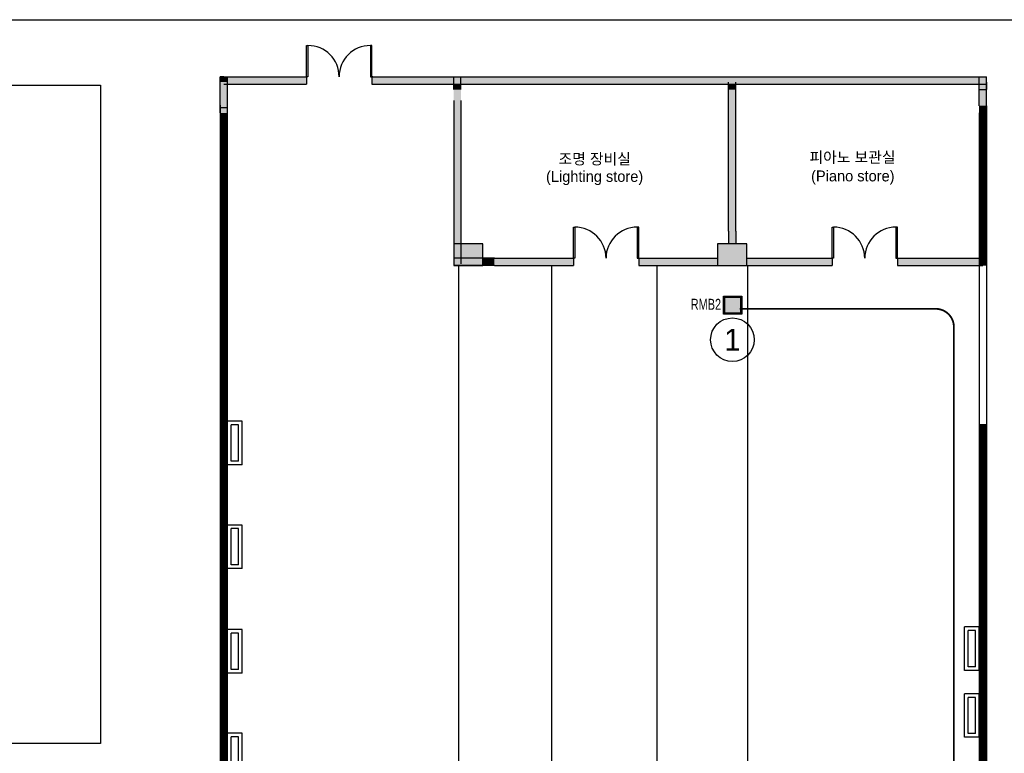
# Model space of a CAD drawing. Header units: millimetres. Extents: x 0 to 84100, y 0 to 59400.
# Tile 106 of 113: x 34620 to 61738, y 39196 to 59400. Entities that reach past the tile are written whole.
import ezdxf
from ezdxf.enums import TextEntityAlignment as Align

# ---------------------------------------------------------------- set-up
doc = ezdxf.new("R2010")
doc.units = ezdxf.units.MM
doc.linetypes.add('HIDDEN', pattern=[2, 1, -1])
for name, color, linetype in [('CH', 101, 'Continuous'), ('FUR', 3, 'Continuous'), ('MGT', 6, 'HIDDEN'), ('WAL', 8, 'Continuous'), ('무대멀티박스', 7, 'Continuous')]:
    doc.layers.add(name, color=color, linetype=linetype)
doc.styles.add('DALUS', font='GOTHIC.TTF')
doc.styles.get("Standard").update_dxf_attribs({"font": 'GOTHIC.TTF'})

msp = doc.modelspace()

# ---------------------------------------------------------------- hatches: boundary and pattern name
at = {"linetype": 'ByBlock'}
msp.add_hatch(color=5, dxfattribs=at).paths.add_polyline_path([(54472.749, 51753.815), (54040.749, 51753.815), (54040.749, 51321.815), (54472.749, 51321.815)])

# ---------------------------------------------------------------- linework, layer by layer
for points in [[(0, 0), (0, 59400), (84100, 59400), (84100, 0), (0, 0)], [(2388.857, 57597.963), (36842.444, 57597.963), (36842.444, 39465.613), (2388.857, 39465.613)]]:
    msp.add_lwpolyline(points, close=True)
msp.add_lwpolyline([(0.001, -0.001), (0.001, 59399.999), (84100.001, 59399.999), (84100.001, -0.001), (0.001, -0.001)], close=True, dxfattribs=at)
at = {"color": 5, "linetype": 'ByBlock'}
for points in [[(54005.749, 51788.815), (54507.749, 51788.815), (54507.749, 51286.815), (54005.749, 51286.815)], [(54040.749, 51753.815), (54472.749, 51753.815), (54472.749, 51321.815), (54040.749, 51321.815)]]:
    msp.add_lwpolyline(points, close=True, dxfattribs=at)
at = {"color": 5, "linetype": 'HIDDEN', "ltscale": 300, "const_width": 50}
msp.add_lwpolyline([(54446.749, 51436.815), (59849.323, 51436.815, -0.414213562), (60349.323, 50936.815), (60349.323, 32323.887)], format="xyb", dxfattribs=at)
at = {"color": 5, "linetype": 'ByBlock'}
msp.add_circle((54249.008, 50586.254), 600, dxfattribs=at)
at = {"layer": 'CH', "color": 7, "linetype": 'Continuous'}
for p, q in [((40143.125, 57687.69), (40143.125, 57828.69)), ((42493.125, 57828.69), (42518.125, 57828.69)), ((44343.125, 57828.69), (44318.125, 57828.69)), ((42493.125, 57628.69), (42518.125, 57628.69)), ((44318.125, 57628.69), (44343.125, 57628.69))]:
    msp.add_line(p, q, dxfattribs=at)
for points in [[(42518.125, 57828.69), (42518.125, 58688.69), (42558.125, 58688.69), (42558.125, 57828.69)], [(44318.125, 57828.69), (44318.125, 58688.69), (44278.125, 58688.69), (44278.125, 57828.69)], [(49868.125, 52829.69), (49868.125, 53689.69), (49908.125, 53689.69), (49908.125, 52829.69)], [(51668.125, 52829.69), (51668.125, 53689.69), (51628.125, 53689.69), (51628.125, 52829.69)], [(56993.125, 52829.69), (56993.125, 53689.69), (57033.125, 53689.69), (57033.125, 52829.69)], [(58793.125, 52829.69), (58793.125, 53689.69), (58753.125, 53689.69), (58753.125, 52829.69)]]:
    msp.add_lwpolyline(points, close=True, dxfattribs=at)
at = {"layer": 'CH', "color": 5, "linetype": 'Continuous'}
msp.add_lwpolyline([(54040.749, 51753.815), (54472.749, 51753.815), (54472.749, 51321.815), (54040.749, 51321.815)], close=True, dxfattribs=at)
at = {"layer": 'CH', "color": 7, "linetype": 'Continuous'}
for centre, start, end in [((42558.125, 57828.69), 0, 90), ((44278.125, 57828.69), 90, 180), ((49908.125, 52829.69), 0, 90), ((51628.125, 52829.69), 90, 180), ((57033.125, 52829.69), 0, 90), ((58753.125, 52829.69), 90, 180)]:
    msp.add_arc(centre, 860, start, end, dxfattribs=at)
at = {"layer": 'MGT', "color": 7, "linetype": 'Continuous'}
for p, q in [((40243.125, 57828.69), (40143.125, 57828.69)), ((40243.125, 57828.69), (42493.125, 57828.69)), ((40343.125, 57687.69), (40343.125, 57828.69)), ((44343.125, 57828.69), (61043.125, 57828.69)), ((46573.125, 57475.69), (46573.125, 57828.69)), ((46773.125, 57475.69), (46773.125, 57828.69)), ((61043.125, 57030.69), (61043.125, 57828.69)), ((61043.125, 57828.69), (61243.125, 57828.69)), ((61243.125, 57030.69), (61243.125, 57828.69)), ((40243.125, 57628.69), (42493.125, 57628.69)), ((40343.125, 56830.69), (40343.125, 57687.69)), ((44343.125, 57628.69), (61043.125, 57628.69)), ((44343.125, 57628.69), (45244.28, 57628.69)), ((50693.125, 57628.69), (61243.125, 57628.69)), ((54143.125, 53575.69), (54143.125, 57675.69)), ((54343.125, 53575.69), (54343.125, 57675.69)), ((61243.125, 57675.69), (61243.125, 57475.69)), ((61043.125, 57475.69), (61243.125, 57475.69)), ((40343.125, 56976.69), (40143.125, 56976.69)), ((46573.125, 57176.69), (46573.125, 52676.69)), ((46773.125, 57176.69), (46773.125, 52676.69)), ((61243.125, 57030.69), (61243.125, 37780.69)), ((61043.125, 56830.69), (61043.125, 37280.69)), ((54143.125, 53575.69), (54143.125, 53229.69)), ((54343.125, 53575.69), (54343.125, 53229.69)), ((46893.125, 52829.69), (46573.125, 52829.69)), ((47693.125, 52829.69), (46573.125, 52829.69)), ((46893.125, 52629.69), (46573.125, 52629.69)), ((47693.125, 52629.69), (46573.125, 52629.69)), ((46711.625, 52330.69), (46711.625, 52629.69)), ((47693.125, 52829.69), (49868.125, 52829.69)), ((47693.125, 52629.69), (49868.125, 52629.69)), ((49277.625, 52530.69), (49277.625, 52629.69)), ((51668.125, 52629.69), (56993.125, 52629.69)), ((52173.625, 52530.69), (52173.625, 52629.69)), ((54674.625, 52330.69), (54674.625, 52629.69)), ((49277.625, 33577.501), (49277.625, 52530.69)), ((52173.625, 33566.263), (52173.625, 52530.69)), ((46711.625, 32706.028), (46711.625, 52330.69)), ((54674.625, 32706.028), (54674.625, 52330.69)), ((61043.125, 52330.69), (61043.125, 48113.69))]:
    msp.add_line(p, q, dxfattribs=at)
at = {"layer": 'MGT', "color": 7, "linetype": 'Continuous', "const_width": 200}
for points in [[(61143.125, 52629.69), (61143.125, 57030.69)], [(61143.125, 37780.69), (61143.125, 48269.69)]]:
    msp.add_lwpolyline(points, dxfattribs=at)
at = {"layer": 'MGT', "color": 7, "linetype": 'Continuous'}
for points in [[(47373.125, 53229.69), (46573.125, 53229.69), (46573.125, 52629.69), (47373.125, 52629.69)], [(54643.125, 53229.69), (53843.125, 53229.69), (53843.125, 52629.69), (54643.125, 52629.69)]]:
    msp.add_lwpolyline(points, close=True, dxfattribs=at)
for points in [[(40143.125, 57828.69), (40143.125, 57687.69), (40343.125, 57828.69), (40343.125, 57687.69)], [(40343.125, 57828.69), (40343.125, 57628.69), (42518.125, 57828.69), (42518.125, 57628.69)], [(44318.125, 57828.69), (44318.125, 57628.69), (46773.125, 57828.69), (46773.125, 57628.69)], [(46773.125, 57828.69), (46773.125, 57628.69), (61243.125, 57828.69), (61243.125, 57628.69)], [(40143.125, 57687.69), (40143.125, 56830.69), (40343.125, 57687.69), (40343.125, 56830.69)], [(46573.125, 57628.69), (46573.125, 57475.69), (46773.125, 57628.69), (46773.125, 57475.69)], [(54143.125, 57628.69), (54143.125, 57475.69), (54343.125, 57628.69), (54343.125, 57475.69)], [(61043.125, 57628.69), (61043.125, 57030.69), (61243.125, 57628.69), (61243.125, 57030.69)], [(46573.125, 57475.69), (46773.125, 57475.69), (46573.125, 53575.69), (46773.125, 53575.69)], [(54143.125, 57475.69), (54343.125, 57475.69), (54143.125, 53575.69), (54343.125, 53575.69)], [(46573.125, 53575.69), (46773.125, 53575.69), (46573.125, 53229.69), (46773.125, 53229.69)], [(54143.125, 53575.69), (54143.125, 53229.69), (54343.125, 53575.69), (54343.125, 53229.69)], [(46573.125, 53229.69), (46573.125, 52629.69), (47373.125, 53229.69), (47373.125, 52629.69)], [(53843.125, 53229.69), (54643.125, 53229.69), (53843.125, 52629.69), (54643.125, 52629.69)], [(47373.125, 52829.69), (47373.125, 52629.69), (47693.125, 52829.69), (47693.125, 52629.69)], [(47693.125, 52829.69), (47693.125, 52629.69), (49868.125, 52829.69), (49868.125, 52629.69)], [(51668.125, 52829.69), (51668.125, 52629.69), (53843.125, 52829.69), (53843.125, 52629.69)], [(54643.125, 52829.69), (54643.125, 52629.69), (56993.125, 52829.69), (56993.125, 52629.69)]]:
    msp.add_solid(points, dxfattribs=at)
at = {"layer": 'WAL', "color": 7, "linetype": 'Continuous'}
for p, q in [((42518.125, 57840.69), (42518.125, 57628.69)), ((44318.125, 57840.69), (44318.125, 57628.69)), ((40143.125, 56830.69), (40143.125, 57687.69)), ((40143.125, 57042.69), (40143.125, 37780.69)), ((40343.125, 37280.69), (40343.125, 56830.69)), ((49868.125, 52829.69), (49868.125, 52629.69)), ((51668.125, 52829.69), (51668.125, 52629.69)), ((51668.125, 52829.69), (53843.125, 52829.69)), ((54643.125, 52829.69), (56993.125, 52829.69)), ((56993.125, 52829.69), (56993.125, 52629.69)), ((58793.125, 52829.69), (58793.125, 52629.69)), ((58793.125, 52829.69), (61143.125, 52829.69)), ((58793.125, 52629.69), (61143.125, 52629.69)), ((40743.125, 48343.69), (40343.125, 48343.69)), ((40343.125, 47143.69), (40343.125, 48343.69)), ((40743.125, 47143.69), (40743.125, 48343.69)), ((40643.125, 48243.69), (40443.125, 48243.69)), ((40443.125, 47243.69), (40443.125, 48243.69)), ((40643.125, 47243.69), (40643.125, 48243.69)), ((40643.125, 47243.69), (40443.125, 47243.69)), ((40743.125, 47143.69), (40343.125, 47143.69)), ((40343.125, 44283.69), (40343.125, 45483.69)), ((40743.125, 45483.69), (40343.125, 45483.69)), ((40443.125, 44383.69), (40443.125, 45383.69)), ((40643.125, 45383.69), (40443.125, 45383.69)), ((40643.125, 44383.69), (40643.125, 45383.69)), ((40743.125, 44283.69), (40743.125, 45483.69)), ((40743.125, 44283.69), (40343.125, 44283.69)), ((40643.125, 44383.69), (40443.125, 44383.69)), ((40343.125, 41404.69), (40343.125, 42604.69)), ((40743.125, 42604.69), (40343.125, 42604.69)), ((40743.125, 41404.69), (40743.125, 42604.69)), ((61043.125, 42680.69), (60643.125, 42680.69)), ((60643.125, 41480.69), (60643.125, 42680.69)), ((60943.125, 42580.69), (60743.125, 42580.69)), ((60743.125, 41580.69), (60743.125, 42580.69)), ((60943.125, 41580.69), (60943.125, 42580.69)), ((61043.125, 41480.69), (61043.125, 42680.69)), ((40443.125, 41504.69), (40443.125, 42504.69)), ((40643.125, 42504.69), (40443.125, 42504.69)), ((40643.125, 41504.69), (40643.125, 42504.69)), ((40643.125, 41504.69), (40443.125, 41504.69)), ((60943.125, 41580.69), (60743.125, 41580.69)), ((40743.125, 41404.69), (40343.125, 41404.69)), ((61043.125, 41480.69), (60643.125, 41480.69)), ((60643.125, 39637.69), (60643.125, 40837.69)), ((61043.125, 40837.69), (60643.125, 40837.69)), ((60743.125, 39737.69), (60743.125, 40737.69)), ((60943.125, 40737.69), (60743.125, 40737.69)), ((60943.125, 39737.69), (60943.125, 40737.69)), ((61043.125, 39637.69), (61043.125, 40837.69)), ((40743.125, 39749.69), (40343.125, 39749.69)), ((40343.125, 38549.69), (40343.125, 39749.69)), ((40643.125, 39649.69), (40443.125, 39649.69)), ((40443.125, 38649.69), (40443.125, 39649.69)), ((40643.125, 38649.69), (40643.125, 39649.69)), ((40743.125, 38549.69), (40743.125, 39749.69)), ((61043.125, 39637.69), (60643.125, 39637.69)), ((60943.125, 39737.69), (60743.125, 39737.69))]:
    msp.add_line(p, q, dxfattribs=at)
at = {"layer": 'WAL', "color": 7, "linetype": 'Continuous', "const_width": 200}
msp.add_lwpolyline([(40243.125, 37780.69), (40243.125, 56830.69)], dxfattribs=at)
at = {"layer": 'WAL', "color": 7, "linetype": 'Continuous'}
msp.add_solid([(58793.125, 52829.69), (58793.125, 52629.69), (61043.125, 52829.69), (61043.125, 52629.69)], dxfattribs=at)

# ---------------------------------------------------------------- texts
at = {"layer": 'FUR', "color": 7, "linetype": 'Continuous'}
for s, height, p in [('조명 장비실', 300.0558, (49459.778, 55415.201)), ('피아노 보관실', 300.0558, (56371.251, 55461.526)), ('(Lighting store)', 300.05581, (49116.228, 54934.282)), ('(Piano store)', 300.05581, (56416.79, 54946.801))]:
    msp.add_text(s, height=height, dxfattribs=at).set_placement(p)
at = {"layer": '무대멀티박스', "color": 5, "linetype": 'Continuous', "style": 'DALUS', "width": 0.75}
msp.add_text('RMB2', height=300, dxfattribs=at).set_placement((53101.186, 51412.608))
at = {"layer": '무대멀티박스', "color": 5, "linetype": 'Continuous', "style": 'DALUS'}
msp.add_text('1', height=600, dxfattribs=at).set_placement((54249.008, 50586.254), align=Align.MIDDLE)

doc.saveas('drawing.dxf')
